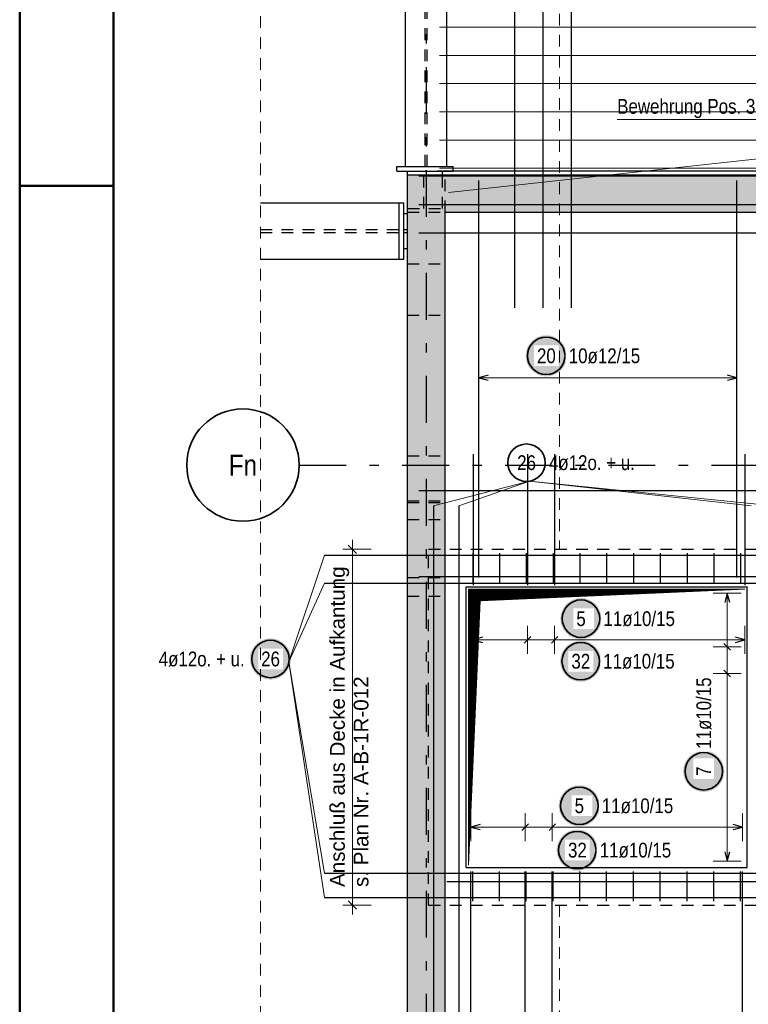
# Model space of a CAD drawing. Header units: millimetres. Extents: x -71 to 66, y -43 to 51.
# Tile 8 of 28: x 0 to 8, y 6 to 17. Entities that reach past the tile are written whole.
import ezdxf
from ezdxf.enums import TextEntityAlignment as Align

# ---------------------------------------------------------------- set-up
doc = ezdxf.new("R2010")
doc.units = ezdxf.units.MM
doc.linetypes.add('DASHDOTX2', pattern=[2, 1, -0.5, 0, -0.5])
doc.linetypes.add('HIDDEN', pattern=[0.375, 0.25, -0.125])
for name, color, linetype, lineweight in [('Achsen', 7, 'Continuous', 20), ('Geschnittene Kanten', 7, 'Continuous', 20), ('nplo Bewehrung', 7, 'Continuous', 20), ('Schraffuren', 7, 'Continuous', 20)]:
    doc.layers.add(name, color=color, linetype=linetype, lineweight=lineweight)
doc.styles.add('Arial', font='arial.ttf')
doc.styles.add('Arial Narrow', font='ARIALN.TTF')

msp = doc.modelspace()

# ---------------------------------------------------------------- hatches: boundary and pattern name
at = {"lineweight": 25, "true_color": 0xffffff}
for points in [[(2.895931, 9.79573), (2.895797, 9.803408), (2.895395, 9.811076), (2.894726, 9.818726), (2.89379, 9.826348), (2.892589, 9.833933), (2.891123, 9.841471), (2.889396, 9.848953), (2.887409, 9.85637), (2.885163, 9.863714), (2.882663, 9.870974), (2.879911, 9.878143), (2.876911, 9.885212), (2.873666, 9.892172), (2.870179, 9.899014), (2.866457, 9.90573), (2.862502, 9.912312), (2.858319, 9.918752), (2.853915, 9.925043), (2.849293, 9.931176), (2.844461, 9.937143), (2.839423, 9.942939), (2.834186, 9.948555), (2.828756, 9.953985), (2.82314, 9.959222), (2.817344, 9.96426), (2.811376, 9.969092), (2.805244, 9.973714), (2.798953, 9.978118), (2.792513, 9.982301), (2.785931, 9.986256), (2.779215, 9.989978), (2.772373, 9.993465), (2.765413, 9.99671), (2.758344, 9.99971), (2.751175, 10.002462), (2.743915, 10.004962), (2.736571, 10.007208), (2.729154, 10.009195), (2.721672, 10.010922), (2.714134, 10.012388), (2.706549, 10.013589), (2.698927, 10.014525), (2.691277, 10.015194), (2.683609, 10.015596), (2.675931, 10.01573), (2.668253, 10.015596), (2.660585, 10.015194), (2.652935, 10.014525), (2.645313, 10.013589), (2.637728, 10.012388), (2.63019, 10.010922), (2.622708, 10.009195), (2.615291, 10.007208), (2.607947, 10.004962), (2.600687, 10.002462), (2.593518, 9.99971), (2.586449, 9.99671), (2.579489, 9.993465), (2.572647, 9.989978), (2.565931, 9.986256), (2.559349, 9.982301), (2.552909, 9.978118), (2.546618, 9.973714), (2.540485, 9.969092), (2.534518, 9.96426), (2.528722, 9.959222), (2.523106, 9.953985), (2.517676, 9.948555), (2.512439, 9.942939), (2.507401, 9.937143), (2.502569, 9.931176), (2.497947, 9.925043), (2.493543, 9.918752), (2.48936, 9.912312), (2.485405, 9.90573), (2.481682, 9.899014), (2.478196, 9.892172), (2.474951, 9.885212), (2.471951, 9.878143), (2.469199, 9.870974), (2.466699, 9.863714), (2.464453, 9.85637), (2.462466, 9.848953), (2.460738, 9.841471), (2.459273, 9.833933), (2.458072, 9.826348), (2.457136, 9.818726), (2.456467, 9.811076), (2.456065, 9.803408), (2.455931, 9.79573), (2.456065, 9.788052), (2.456467, 9.780384), (2.457136, 9.772734), (2.458072, 9.765112), (2.459273, 9.757527), (2.460738, 9.749989), (2.462466, 9.742507), (2.464453, 9.73509), (2.466699, 9.727746), (2.469199, 9.720486), (2.471951, 9.713317), (2.474951, 9.706248), (2.478196, 9.699288), (2.481682, 9.692446), (2.485405, 9.68573), (2.48936, 9.679148), (2.493543, 9.672708), (2.497947, 9.666417), (2.502569, 9.660284), (2.507401, 9.654317), (2.512439, 9.648521), (2.517676, 9.642905), (2.523106, 9.637475), (2.528722, 9.632238), (2.534518, 9.6272), (2.540485, 9.622368), (2.546618, 9.617746), (2.552909, 9.613342), (2.559349, 9.609159), (2.565931, 9.605204), (2.572647, 9.601482), (2.579489, 9.597995), (2.586449, 9.59475), (2.593518, 9.59175), (2.600687, 9.588998), (2.607947, 9.586498), (2.615291, 9.584252), (2.622708, 9.582265), (2.63019, 9.580538), (2.637728, 9.579072), (2.645313, 9.577871), (2.652935, 9.576935), (2.660585, 9.576266), (2.668253, 9.575864), (2.675931, 9.57573), (2.683609, 9.575864), (2.691277, 9.576266), (2.698927, 9.576935), (2.706549, 9.577871), (2.714134, 9.579072), (2.721672, 9.580538), (2.729154, 9.582265), (2.736571, 9.584252), (2.743915, 9.586498), (2.751175, 9.588998), (2.758344, 9.59175), (2.765413, 9.59475), (2.772373, 9.597995), (2.779215, 9.601482), (2.785931, 9.605204), (2.792513, 9.609159), (2.798953, 9.613342), (2.805244, 9.617746), (2.811376, 9.622368), (2.817344, 9.6272), (2.82314, 9.632238), (2.828756, 9.637475), (2.834186, 9.642905), (2.839423, 9.648521), (2.844461, 9.654317), (2.849293, 9.660284), (2.853915, 9.666417), (2.858319, 9.672708), (2.862502, 9.679148), (2.866457, 9.68573), (2.870179, 9.692446), (2.873666, 9.699288), (2.876911, 9.706248), (2.879911, 9.713317), (2.882663, 9.720486), (2.885163, 9.727746), (2.887409, 9.73509), (2.889396, 9.742507), (2.891123, 9.749989), (2.892589, 9.757527), (2.89379, 9.765112), (2.894726, 9.772734), (2.895395, 9.780384)], [(6.206915, 9.771672), (6.206781, 9.77935), (6.206379, 9.787018), (6.20571, 9.794668), (6.204774, 9.80229), (6.203572, 9.809874), (6.202107, 9.817412), (6.20038, 9.824895), (6.198392, 9.832312), (6.196147, 9.839655), (6.193647, 9.846916), (6.190895, 9.854085), (6.187895, 9.861154), (6.184649, 9.868113), (6.181163, 9.874955), (6.17744, 9.881672), (6.173485, 9.888254), (6.169303, 9.894694), (6.164898, 9.900984), (6.160277, 9.907117), (6.155445, 9.913085), (6.150407, 9.91888), (6.145169, 9.924497), (6.13974, 9.929926), (6.134123, 9.935164), (6.128328, 9.940201), (6.12236, 9.945034), (6.116227, 9.949655), (6.109937, 9.95406), (6.103497, 9.958242), (6.096915, 9.962197), (6.090198, 9.96592), (6.083356, 9.969406), (6.076397, 9.972652), (6.069328, 9.975652), (6.062159, 9.978404), (6.054898, 9.980904), (6.047555, 9.983149), (6.040138, 9.985137), (6.032655, 9.986864), (6.025117, 9.988329), (6.017533, 9.989531), (6.009911, 9.990467), (6.002261, 9.991136), (5.994593, 9.991538), (5.986915, 9.991672), (5.979237, 9.991538), (5.971568, 9.991136), (5.963918, 9.990467), (5.956297, 9.989531), (5.948712, 9.988329), (5.941174, 9.986864), (5.933692, 9.985137), (5.926275, 9.983149), (5.918931, 9.980904), (5.91167, 9.978404), (5.904501, 9.975652), (5.897433, 9.972652), (5.890473, 9.969406), (5.883631, 9.96592), (5.876915, 9.962197), (5.870332, 9.958242), (5.863892, 9.95406), (5.857602, 9.949655), (5.851469, 9.945034), (5.845501, 9.940201), (5.839706, 9.935164), (5.83409, 9.929926), (5.82866, 9.924497), (5.823423, 9.91888), (5.818385, 9.913085), (5.813552, 9.907117), (5.808931, 9.900984), (5.804526, 9.894694), (5.800344, 9.888254), (5.796389, 9.881672), (5.792666, 9.874955), (5.78918, 9.868113), (5.785935, 9.861154), (5.782934, 9.854085), (5.780182, 9.846916), (5.777682, 9.839655), (5.775437, 9.832312), (5.77345, 9.824895), (5.771722, 9.817412), (5.770257, 9.809874), (5.769056, 9.80229), (5.76812, 9.794668), (5.767451, 9.787018), (5.767049, 9.77935), (5.766915, 9.771672), (5.767049, 9.763994), (5.767451, 9.756325), (5.76812, 9.748675), (5.769056, 9.741054), (5.770257, 9.733469), (5.771722, 9.725931), (5.77345, 9.718449), (5.775437, 9.711031), (5.777682, 9.703688), (5.780182, 9.696427), (5.782934, 9.689258), (5.785935, 9.68219), (5.78918, 9.67523), (5.792666, 9.668388), (5.796389, 9.661672), (5.800344, 9.655089), (5.804526, 9.648649), (5.808931, 9.642359), (5.813552, 9.636226), (5.818385, 9.630258), (5.823423, 9.624463), (5.82866, 9.618847), (5.83409, 9.613417), (5.839706, 9.60818), (5.845501, 9.603142), (5.851469, 9.598309), (5.857602, 9.593688), (5.863892, 9.589283), (5.870332, 9.585101), (5.876915, 9.581146), (5.883631, 9.577423), (5.890473, 9.573937), (5.897433, 9.570692), (5.904501, 9.567691), (5.91167, 9.564939), (5.918931, 9.562439), (5.926275, 9.560194), (5.933692, 9.558207), (5.941174, 9.556479), (5.948712, 9.555014), (5.956297, 9.553813), (5.963918, 9.552877), (5.971568, 9.552208), (5.979237, 9.551806), (5.986915, 9.551672), (5.994593, 9.551806), (6.002261, 9.552208), (6.009911, 9.552877), (6.017533, 9.553813), (6.025117, 9.555014), (6.032655, 9.556479), (6.040138, 9.558207), (6.047555, 9.560194), (6.054898, 9.562439), (6.062159, 9.564939), (6.069328, 9.567691), (6.076397, 9.570692), (6.083356, 9.573937), (6.090198, 9.577423), (6.096915, 9.581146), (6.103497, 9.585101), (6.109937, 9.589283), (6.116227, 9.593688), (6.12236, 9.598309), (6.128328, 9.603142), (6.134123, 9.60818), (6.13974, 9.613417), (6.145169, 9.618847), (6.150407, 9.624463), (6.155445, 9.630258), (6.160277, 9.636226), (6.164898, 9.642359), (6.169303, 9.648649), (6.173485, 9.655089), (6.17744, 9.661672), (6.181163, 9.668388), (6.184649, 9.67523), (6.187895, 9.68219), (6.190895, 9.689258), (6.193647, 9.696427), (6.196147, 9.703688), (6.198392, 9.711031), (6.20038, 9.718449), (6.202107, 9.725931), (6.203572, 9.733469), (6.204774, 9.741054), (6.20571, 9.748675), (6.206379, 9.756325)], [(6.170351, 7.753783), (6.170217, 7.761461), (6.169815, 7.76913), (6.169145, 7.776779), (6.16821, 7.784401), (6.167008, 7.791986), (6.165543, 7.799524), (6.163816, 7.807006), (6.161828, 7.814423), (6.159583, 7.821767), (6.157083, 7.829028), (6.154331, 7.836197), (6.151331, 7.843265), (6.148085, 7.850225), (6.144599, 7.857067), (6.140876, 7.863783), (6.136921, 7.870365), (6.132739, 7.876806), (6.128334, 7.883096), (6.123713, 7.889229), (6.11888, 7.895196), (6.113842, 7.900992), (6.108605, 7.906608), (6.103175, 7.912038), (6.097559, 7.917275), (6.091764, 7.922313), (6.085796, 7.927146), (6.079663, 7.931767), (6.073373, 7.936171), (6.066933, 7.940354), (6.060351, 7.944309), (6.053634, 7.948032), (6.046792, 7.951518), (6.039833, 7.954763), (6.032764, 7.957764), (6.025595, 7.960516), (6.018334, 7.963016), (6.010991, 7.965261), (6.003573, 7.967248), (5.996091, 7.968976), (5.988553, 7.970441), (5.980969, 7.971642), (5.973347, 7.972578), (5.965697, 7.973247), (5.958028, 7.973649), (5.950351, 7.973783), (5.942673, 7.973649), (5.935004, 7.973247), (5.927354, 7.972578), (5.919732, 7.971642), (5.912148, 7.970441), (5.90461, 7.968976), (5.897128, 7.967248), (5.88971, 7.965261), (5.882367, 7.963016), (5.875106, 7.960516), (5.867937, 7.957764), (5.860869, 7.954763), (5.853909, 7.951518), (5.847067, 7.948032), (5.840351, 7.944309), (5.833768, 7.940354), (5.827328, 7.936171), (5.821038, 7.931767), (5.814905, 7.927146), (5.808937, 7.922313), (5.803142, 7.917275), (5.797526, 7.912038), (5.792096, 7.906608), (5.786859, 7.900992), (5.781821, 7.895196), (5.776988, 7.889229), (5.772367, 7.883096), (5.767962, 7.876806), (5.76378, 7.870365), (5.759825, 7.863783), (5.756102, 7.857067), (5.752616, 7.850225), (5.749371, 7.843265), (5.74637, 7.836197), (5.743618, 7.829028), (5.741118, 7.821767), (5.738873, 7.814423), (5.736886, 7.807006), (5.735158, 7.799524), (5.733693, 7.791986), (5.732492, 7.784401), (5.731556, 7.776779), (5.730886, 7.76913), (5.730485, 7.761461), (5.730351, 7.753783), (5.730485, 7.746105), (5.730886, 7.738437), (5.731556, 7.730787), (5.732492, 7.723165), (5.733693, 7.715581), (5.735158, 7.708043), (5.736886, 7.70056), (5.738873, 7.693143), (5.741118, 7.685799), (5.743618, 7.678539), (5.74637, 7.67137), (5.749371, 7.664301), (5.752616, 7.657342), (5.756102, 7.650499), (5.759825, 7.643783), (5.76378, 7.637201), (5.767962, 7.630761), (5.772367, 7.62447), (5.776988, 7.618338), (5.781821, 7.61237), (5.786859, 7.606574), (5.792096, 7.600958), (5.797526, 7.595528), (5.803142, 7.590291), (5.808937, 7.585253), (5.814905, 7.580421), (5.821038, 7.575799), (5.827328, 7.571395), (5.833768, 7.567213), (5.840351, 7.563258), (5.847067, 7.559535), (5.853909, 7.556049), (5.860869, 7.552803), (5.867937, 7.549803), (5.875106, 7.547051), (5.882367, 7.544551), (5.88971, 7.542306), (5.897128, 7.540318), (5.90461, 7.538591), (5.912148, 7.537125), (5.919732, 7.535924), (5.927354, 7.534988), (5.935004, 7.534319), (5.942673, 7.533917), (5.950351, 7.533783), (5.958028, 7.533917), (5.965697, 7.534319), (5.973347, 7.534988), (5.980969, 7.535924), (5.988553, 7.537125), (5.996091, 7.538591), (6.003573, 7.540318), (6.010991, 7.542306), (6.018334, 7.544551), (6.025595, 7.547051), (6.032764, 7.549803), (6.039833, 7.552803), (6.046792, 7.556049), (6.053634, 7.559535), (6.060351, 7.563258), (6.066933, 7.567213), (6.073373, 7.571395), (6.079663, 7.575799), (6.085796, 7.580421), (6.091764, 7.585253), (6.097559, 7.590291), (6.103175, 7.595528), (6.108605, 7.600958), (6.113842, 7.606574), (6.11888, 7.61237), (6.123713, 7.618338), (6.128334, 7.62447), (6.132739, 7.630761), (6.136921, 7.637201), (6.140876, 7.643783), (6.144599, 7.650499), (6.148085, 7.657342), (6.151331, 7.664301), (6.154331, 7.67137), (6.157083, 7.678539), (6.159583, 7.685799), (6.161828, 7.693143), (6.163816, 7.70056), (6.165543, 7.708043), (6.167008, 7.715581), (6.16821, 7.723165), (6.169145, 7.730787), (6.169815, 7.738437)]]:
    msp.add_hatch(color=7, dxfattribs=at).paths.add_polyline_path(points)
at = {"layer": 'Achsen', "lineweight": 25, "true_color": 0xffffff}
for points in [[(5.839317, 13.034075), (5.839183, 13.041753), (5.838781, 13.049422), (5.838112, 13.057071), (5.837176, 13.064693), (5.835975, 13.072278), (5.83451, 13.079816), (5.832782, 13.087298), (5.830795, 13.094715), (5.82855, 13.102059), (5.82605, 13.10932), (5.823298, 13.116489), (5.820297, 13.123557), (5.817052, 13.130517), (5.813566, 13.137359), (5.809843, 13.144075), (5.805888, 13.150657), (5.801705, 13.157098), (5.797301, 13.163388), (5.79268, 13.169521), (5.787847, 13.175488), (5.782809, 13.181284), (5.777572, 13.1869), (5.772142, 13.19233), (5.766526, 13.197567), (5.76073, 13.202605), (5.754763, 13.207438), (5.74863, 13.212059), (5.74234, 13.216463), (5.735899, 13.220646), (5.729317, 13.224601), (5.722601, 13.228324), (5.715759, 13.23181), (5.708799, 13.235055), (5.701731, 13.238056), (5.694562, 13.240808), (5.687301, 13.243308), (5.679957, 13.245553), (5.67254, 13.24754), (5.665058, 13.249268), (5.65752, 13.250733), (5.649935, 13.251934), (5.642313, 13.25287), (5.634664, 13.253539), (5.626995, 13.253941), (5.619317, 13.254075), (5.611639, 13.253941), (5.603971, 13.253539), (5.596321, 13.25287), (5.588699, 13.251934), (5.581115, 13.250733), (5.573577, 13.249268), (5.566094, 13.24754), (5.558677, 13.245553), (5.551333, 13.243308), (5.544073, 13.240808), (5.536904, 13.238056), (5.529835, 13.235055), (5.522876, 13.23181), (5.516033, 13.228324), (5.509317, 13.224601), (5.502735, 13.220646), (5.496295, 13.216463), (5.490004, 13.212059), (5.483872, 13.207438), (5.477904, 13.202605), (5.472108, 13.197567), (5.466492, 13.19233), (5.461062, 13.1869), (5.455825, 13.181284), (5.450787, 13.175488), (5.445955, 13.169521), (5.441333, 13.163388), (5.436929, 13.157098), (5.432747, 13.150657), (5.428792, 13.144075), (5.425069, 13.137359), (5.421583, 13.130517), (5.418337, 13.123557), (5.415337, 13.116489), (5.412585, 13.10932), (5.410085, 13.102059), (5.40784, 13.094715), (5.405852, 13.087298), (5.404125, 13.079816), (5.40266, 13.072278), (5.401458, 13.064693), (5.400522, 13.057071), (5.399853, 13.049422), (5.399451, 13.041753), (5.399317, 13.034075), (5.399451, 13.026397), (5.399853, 13.018729), (5.400522, 13.011079), (5.401458, 13.003457), (5.40266, 12.995873), (5.404125, 12.988335), (5.405852, 12.980852), (5.40784, 12.973435), (5.410085, 12.966091), (5.412585, 12.958831), (5.415337, 12.951662), (5.418337, 12.944593), (5.421583, 12.937634), (5.425069, 12.930791), (5.428792, 12.924075), (5.432747, 12.917493), (5.436929, 12.911053), (5.441333, 12.904762), (5.445955, 12.89863), (5.450787, 12.892662), (5.455825, 12.886866), (5.461062, 12.88125), (5.466492, 12.87582), (5.472108, 12.870583), (5.477904, 12.865545), (5.483872, 12.860713), (5.490004, 12.856091), (5.496295, 12.851687), (5.502735, 12.847505), (5.509317, 12.84355), (5.516033, 12.839827), (5.522876, 12.836341), (5.529835, 12.833095), (5.536904, 12.830095), (5.544073, 12.827343), (5.551333, 12.824843), (5.558677, 12.822598), (5.566094, 12.82061), (5.573577, 12.818883), (5.581115, 12.817418), (5.588699, 12.816216), (5.596321, 12.81528), (5.603971, 12.814611), (5.611639, 12.814209), (5.619317, 12.814075), (5.626995, 12.814209), (5.634664, 12.814611), (5.642313, 12.81528), (5.649935, 12.816216), (5.65752, 12.817418), (5.665058, 12.818883), (5.67254, 12.82061), (5.679957, 12.822598), (5.687301, 12.824843), (5.694562, 12.827343), (5.701731, 12.830095), (5.708799, 12.833095), (5.715759, 12.836341), (5.722601, 12.839827), (5.729317, 12.84355), (5.735899, 12.847505), (5.74234, 12.851687), (5.74863, 12.856091), (5.754763, 12.860713), (5.76073, 12.865545), (5.766526, 12.870583), (5.772142, 12.87582), (5.777572, 12.88125), (5.782809, 12.886866), (5.787847, 12.892662), (5.79268, 12.89863), (5.797301, 12.904762), (5.801705, 12.911053), (5.805888, 12.917493), (5.809843, 12.924075), (5.813566, 12.930791), (5.817052, 12.937634), (5.820297, 12.944593), (5.823298, 12.951662), (5.82605, 12.958831), (5.82855, 12.966091), (5.830795, 12.973435), (5.832782, 12.980852), (5.83451, 12.988335), (5.835975, 12.995873), (5.837176, 13.003457), (5.838112, 13.011079), (5.838781, 13.018729)], [(6.210101, 10.226256), (6.209967, 10.233933), (6.209565, 10.241602), (6.208895, 10.249252), (6.20796, 10.256874), (6.206758, 10.264458), (6.205293, 10.271996), (6.203566, 10.279478), (6.201578, 10.286896), (6.199333, 10.294239), (6.196833, 10.3015), (6.194081, 10.308669), (6.191081, 10.315738), (6.187835, 10.322697), (6.184349, 10.329539), (6.180626, 10.336256), (6.176671, 10.342838), (6.172489, 10.349278), (6.168084, 10.355568), (6.163463, 10.361701), (6.15863, 10.367669), (6.153592, 10.373464), (6.148355, 10.37908), (6.142925, 10.38451), (6.137309, 10.389747), (6.131514, 10.394785), (6.125546, 10.399618), (6.119413, 10.404239), (6.113123, 10.408644), (6.106683, 10.412826), (6.100101, 10.416781), (6.093384, 10.420504), (6.086542, 10.42399), (6.079583, 10.427236), (6.072514, 10.430236), (6.065345, 10.432988), (6.058084, 10.435488), (6.050741, 10.437733), (6.043323, 10.439721), (6.035841, 10.441448), (6.028303, 10.442913), (6.020719, 10.444115), (6.013097, 10.44505), (6.005447, 10.44572), (5.997779, 10.446122), (5.990101, 10.446256), (5.982423, 10.446122), (5.974754, 10.44572), (5.967104, 10.44505), (5.959483, 10.444115), (5.951898, 10.442913), (5.94436, 10.441448), (5.936878, 10.439721), (5.92946, 10.437733), (5.922117, 10.435488), (5.914856, 10.432988), (5.907687, 10.430236), (5.900619, 10.427236), (5.893659, 10.42399), (5.886817, 10.420504), (5.880101, 10.416781), (5.873518, 10.412826), (5.867078, 10.408644), (5.860788, 10.404239), (5.854655, 10.399618), (5.848687, 10.394785), (5.842892, 10.389747), (5.837276, 10.38451), (5.831846, 10.37908), (5.826609, 10.373464), (5.821571, 10.367669), (5.816738, 10.361701), (5.812117, 10.355568), (5.807712, 10.349278), (5.80353, 10.342838), (5.799575, 10.336256), (5.795852, 10.329539), (5.792366, 10.322697), (5.789121, 10.315738), (5.78612, 10.308669), (5.783368, 10.3015), (5.780868, 10.294239), (5.778623, 10.286896), (5.776636, 10.279478), (5.774908, 10.271996), (5.773443, 10.264458), (5.772242, 10.256874), (5.771306, 10.249252), (5.770637, 10.241602), (5.770235, 10.233933), (5.770101, 10.226256), (5.770235, 10.218578), (5.770637, 10.210909), (5.771306, 10.203259), (5.772242, 10.195637), (5.773443, 10.188053), (5.774908, 10.180515), (5.776636, 10.173033), (5.778623, 10.165615), (5.780868, 10.158272), (5.783368, 10.151011), (5.78612, 10.143842), (5.789121, 10.136773), (5.792366, 10.129814), (5.795852, 10.122972), (5.799575, 10.116256), (5.80353, 10.109673), (5.807712, 10.103233), (5.812117, 10.096943), (5.816738, 10.09081), (5.821571, 10.084842), (5.826609, 10.079047), (5.831846, 10.073431), (5.837276, 10.068001), (5.842892, 10.062764), (5.848687, 10.057726), (5.854655, 10.052893), (5.860788, 10.048272), (5.867078, 10.043867), (5.873518, 10.039685), (5.880101, 10.03573), (5.886817, 10.032007), (5.893659, 10.028521), (5.900619, 10.025276), (5.907687, 10.022275), (5.914856, 10.019523), (5.922117, 10.017023), (5.92946, 10.014778), (5.936878, 10.01279), (5.94436, 10.011063), (5.951898, 10.009598), (5.959483, 10.008397), (5.967104, 10.007461), (5.974754, 10.006791), (5.982423, 10.00639), (5.990101, 10.006256), (5.997779, 10.00639), (6.005447, 10.006791), (6.013097, 10.007461), (6.020719, 10.008397), (6.028303, 10.009598), (6.035841, 10.011063), (6.043323, 10.01279), (6.050741, 10.014778), (6.058084, 10.017023), (6.065345, 10.019523), (6.072514, 10.022275), (6.079583, 10.025276), (6.086542, 10.028521), (6.093384, 10.032007), (6.100101, 10.03573), (6.106683, 10.039685), (6.113123, 10.043867), (6.119413, 10.048272), (6.125546, 10.052893), (6.131514, 10.057726), (6.137309, 10.062764), (6.142925, 10.068001), (6.148355, 10.073431), (6.153592, 10.079047), (6.15863, 10.084842), (6.163463, 10.09081), (6.168084, 10.096943), (6.172489, 10.103233), (6.176671, 10.109673), (6.180626, 10.116256), (6.184349, 10.122972), (6.187835, 10.129814), (6.191081, 10.136773), (6.194081, 10.143842), (6.196833, 10.151011), (6.199333, 10.158272), (6.201578, 10.165615), (6.203566, 10.173033), (6.205293, 10.180515), (6.206758, 10.188053), (6.20796, 10.195637), (6.208895, 10.203259), (6.209565, 10.210909)], [(7.52, 8.595877), (7.519866, 8.603555), (7.519464, 8.611224), (7.518795, 8.618873), (7.517859, 8.626495), (7.516658, 8.63408), (7.515192, 8.641618), (7.513465, 8.6491), (7.511478, 8.656517), (7.509232, 8.663861), (7.506732, 8.671122), (7.50398, 8.678291), (7.50098, 8.685359), (7.497735, 8.692319), (7.494248, 8.699161), (7.490526, 8.705877), (7.486571, 8.712459), (7.482388, 8.7189), (7.477984, 8.72519), (7.473362, 8.731323), (7.46853, 8.73729), (7.463492, 8.743086), (7.458255, 8.748702), (7.452825, 8.754132), (7.447209, 8.759369), (7.441413, 8.764407), (7.435446, 8.76924), (7.429313, 8.773861), (7.423022, 8.778265), (7.416582, 8.782448), (7.41, 8.786403), (7.403284, 8.790126), (7.396442, 8.793612), (7.389482, 8.796857), (7.382413, 8.799858), (7.375244, 8.80261), (7.367984, 8.80511), (7.36064, 8.807355), (7.353223, 8.809342), (7.345741, 8.81107), (7.338203, 8.812535), (7.330618, 8.813736), (7.322996, 8.814672), (7.315346, 8.815341), (7.307678, 8.815743), (7.3, 8.815877), (7.292322, 8.815743), (7.284654, 8.815341), (7.277004, 8.814672), (7.269382, 8.813736), (7.261797, 8.812535), (7.254259, 8.81107), (7.246777, 8.809342), (7.23936, 8.807355), (7.232016, 8.80511), (7.224756, 8.80261), (7.217587, 8.799858), (7.210518, 8.796857), (7.203558, 8.793612), (7.196716, 8.790126), (7.19, 8.786403), (7.183418, 8.782448), (7.176978, 8.778265), (7.170687, 8.773861), (7.164554, 8.76924), (7.158587, 8.764407), (7.152791, 8.759369), (7.147175, 8.754132), (7.141745, 8.748702), (7.136508, 8.743086), (7.13147, 8.73729), (7.126638, 8.731323), (7.122016, 8.72519), (7.117612, 8.7189), (7.113429, 8.712459), (7.109474, 8.705877), (7.105752, 8.699161), (7.102265, 8.692319), (7.09902, 8.685359), (7.09602, 8.678291), (7.093268, 8.671122), (7.090768, 8.663861), (7.088522, 8.656517), (7.086535, 8.6491), (7.084808, 8.641618), (7.083342, 8.63408), (7.082141, 8.626495), (7.081205, 8.618873), (7.080536, 8.611224), (7.080134, 8.603555), (7.08, 8.595877), (7.080134, 8.588199), (7.080536, 8.580531), (7.081205, 8.572881), (7.082141, 8.565259), (7.083342, 8.557675), (7.084808, 8.550137), (7.086535, 8.542654), (7.088522, 8.535237), (7.090768, 8.527893), (7.093268, 8.520633), (7.09602, 8.513464), (7.09902, 8.506395), (7.102265, 8.499435), (7.105752, 8.492593), (7.109474, 8.485877), (7.113429, 8.479295), (7.117612, 8.472855), (7.122016, 8.466564), (7.126638, 8.460432), (7.13147, 8.454464), (7.136508, 8.448668), (7.141745, 8.443052), (7.147175, 8.437622), (7.152791, 8.432385), (7.158587, 8.427347), (7.164554, 8.422515), (7.170687, 8.417893), (7.176978, 8.413489), (7.183418, 8.409307), (7.19, 8.405352), (7.196716, 8.401629), (7.203558, 8.398142), (7.210518, 8.394897), (7.217587, 8.391897), (7.224756, 8.389145), (7.232016, 8.386645), (7.23936, 8.3844), (7.246777, 8.382412), (7.254259, 8.380685), (7.261797, 8.379219), (7.269382, 8.378018), (7.277004, 8.377082), (7.284654, 8.376413), (7.292322, 8.376011), (7.3, 8.375877), (7.307678, 8.376011), (7.315346, 8.376413), (7.322996, 8.377082), (7.330618, 8.378018), (7.338203, 8.379219), (7.345741, 8.380685), (7.353223, 8.382412), (7.36064, 8.3844), (7.367984, 8.386645), (7.375244, 8.389145), (7.382413, 8.391897), (7.389482, 8.394897), (7.396442, 8.398142), (7.403284, 8.401629), (7.41, 8.405352), (7.416582, 8.409307), (7.423022, 8.413489), (7.429313, 8.417893), (7.435446, 8.422515), (7.441413, 8.427347), (7.447209, 8.432385), (7.452825, 8.437622), (7.458255, 8.443052), (7.463492, 8.448668), (7.46853, 8.454464), (7.473362, 8.460432), (7.477984, 8.466564), (7.482388, 8.472855), (7.486571, 8.479295), (7.490526, 8.485877), (7.494248, 8.492593), (7.497735, 8.499435), (7.50098, 8.506395), (7.50398, 8.513464), (7.506732, 8.520633), (7.509232, 8.527893), (7.511478, 8.535237), (7.513465, 8.542654), (7.515192, 8.550137), (7.516658, 8.557675), (7.517859, 8.565259), (7.518795, 8.572881), (7.519464, 8.580531)], [(6.191962, 8.227516), (6.191828, 8.235194), (6.191427, 8.242862), (6.190757, 8.250512), (6.189821, 8.258134), (6.18862, 8.265718), (6.187155, 8.273256), (6.185428, 8.280739), (6.18344, 8.288156), (6.181195, 8.295499), (6.178695, 8.30276), (6.175943, 8.309929), (6.172942, 8.316998), (6.169697, 8.323957), (6.166211, 8.330799), (6.162488, 8.337516), (6.158533, 8.344098), (6.154351, 8.350538), (6.149946, 8.356828), (6.145325, 8.362961), (6.140492, 8.368929), (6.135454, 8.374724), (6.130217, 8.380341), (6.124787, 8.38577), (6.119171, 8.391008), (6.113376, 8.396046), (6.107408, 8.400878), (6.101275, 8.405499), (6.094985, 8.409904), (6.088545, 8.414086), (6.081962, 8.418041), (6.075246, 8.421764), (6.068404, 8.42525), (6.061445, 8.428496), (6.054376, 8.431496), (6.047207, 8.434248), (6.039946, 8.436748), (6.032603, 8.438993), (6.025185, 8.440981), (6.017703, 8.442708), (6.010165, 8.444173), (6.002581, 8.445375), (5.994959, 8.446311), (5.987309, 8.44698), (5.97964, 8.447382), (5.971962, 8.447516), (5.964285, 8.447382), (5.956616, 8.44698), (5.948966, 8.446311), (5.941344, 8.445375), (5.93376, 8.444173), (5.926222, 8.442708), (5.91874, 8.440981), (5.911322, 8.438993), (5.903979, 8.436748), (5.896718, 8.434248), (5.889549, 8.431496), (5.88248, 8.428496), (5.875521, 8.42525), (5.868679, 8.421764), (5.861962, 8.418041), (5.85538, 8.414086), (5.84894, 8.409904), (5.84265, 8.405499), (5.836517, 8.400878), (5.830549, 8.396046), (5.824754, 8.391008), (5.819138, 8.38577), (5.813708, 8.380341), (5.808471, 8.374724), (5.803433, 8.368929), (5.7986, 8.362961), (5.793979, 8.356828), (5.789574, 8.350538), (5.785392, 8.344098), (5.781437, 8.337516), (5.777714, 8.330799), (5.774228, 8.323957), (5.770982, 8.316998), (5.767982, 8.309929), (5.76523, 8.30276), (5.76273, 8.295499), (5.760485, 8.288156), (5.758497, 8.280739), (5.75677, 8.273256), (5.755305, 8.265718), (5.754104, 8.258134), (5.753168, 8.250512), (5.752498, 8.242862), (5.752096, 8.235194), (5.751962, 8.227516), (5.752096, 8.219838), (5.752498, 8.212169), (5.753168, 8.204519), (5.754104, 8.196898), (5.755305, 8.189313), (5.75677, 8.181775), (5.758497, 8.174293), (5.760485, 8.166876), (5.76273, 8.159532), (5.76523, 8.152271), (5.767982, 8.145102), (5.770982, 8.138034), (5.774228, 8.131074), (5.777714, 8.124232), (5.781437, 8.117516), (5.785392, 8.110933), (5.789574, 8.104493), (5.793979, 8.098203), (5.7986, 8.09207), (5.803433, 8.086102), (5.808471, 8.080307), (5.813708, 8.074691), (5.819138, 8.069261), (5.824754, 8.064024), (5.830549, 8.058986), (5.836517, 8.054153), (5.84265, 8.049532), (5.84894, 8.045127), (5.85538, 8.040945), (5.861962, 8.03699), (5.868679, 8.033267), (5.875521, 8.029781), (5.88248, 8.026536), (5.889549, 8.023535), (5.896718, 8.020783), (5.903979, 8.018283), (5.911322, 8.016038), (5.91874, 8.014051), (5.926222, 8.012323), (5.93376, 8.010858), (5.941344, 8.009657), (5.948966, 8.008721), (5.956616, 8.008052), (5.964285, 8.00765), (5.971962, 8.007516), (5.97964, 8.00765), (5.987309, 8.008052), (5.994959, 8.008721), (6.002581, 8.009657), (6.010165, 8.010858), (6.017703, 8.012323), (6.025185, 8.014051), (6.032603, 8.016038), (6.039946, 8.018283), (6.047207, 8.020783), (6.054376, 8.023535), (6.061445, 8.026536), (6.068404, 8.029781), (6.075246, 8.033267), (6.081962, 8.03699), (6.088545, 8.040945), (6.094985, 8.045127), (6.101275, 8.049532), (6.107408, 8.054153), (6.113376, 8.058986), (6.119171, 8.064024), (6.124787, 8.069261), (6.130217, 8.074691), (6.135454, 8.080307), (6.140492, 8.086102), (6.145325, 8.09207), (6.149946, 8.098203), (6.154351, 8.104493), (6.158533, 8.110933), (6.162488, 8.117516), (6.166211, 8.124232), (6.169697, 8.131074), (6.172942, 8.138034), (6.175943, 8.145102), (6.178695, 8.152271), (6.181195, 8.159532), (6.18344, 8.166876), (6.185428, 8.174293), (6.187155, 8.181775), (6.18862, 8.189313), (6.189821, 8.196898), (6.190757, 8.204519), (6.191427, 8.212169)]]:
    msp.add_hatch(color=7, dxfattribs=at).paths.add_polyline_path(points)
at = {"layer": 'Achsen', "lineweight": 13}
h = msp.add_hatch(dxfattribs=at)
h.set_pattern_fill('Mau', color=6, scale=0.01, angle=45, style=0, pattern_type=2)
h.set_pattern_definition([(45, (0, 0), (-0.0036769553, 0.0036769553), [])])
h.paths.add_polyline_path([(4.788911, 7.592223), (4.913911, 10.417223), (7.738911, 10.542223), (4.788911, 10.542223)])
at = {"layer": 'Schraffuren', "lineweight": 13, "true_color": 0xd7ffd7}
for points in [[(23.079578, 14.567271), (4.138831, 14.567271), (4.138831, 14.967271), (23.079578, 14.967271)], [(4.538831, 14.567271), (4.538831, 3.067223), (4.138831, 3.067223), (4.138831, 14.567271)]]:
    msp.add_hatch(color=254, dxfattribs=at).paths.add_polyline_path(points)

# ---------------------------------------------------------------- linework, layer by layer
at = {"color": 4, "linetype": 'Continuous', "lineweight": 50}
for p, q in [((0, 42.05), (0, 0)), ((1, 41.8), (1, 0.25))]:
    msp.add_line(p, q, dxfattribs=at)
at = {"color": 9, "linetype": 'HIDDEN', "lineweight": 0, "ltscale": 0.5}
for p, q in [((5.758877, 37.387223), (5.758877, 10.967223)), ((5.758877, 7.167223), (5.758877, 3.567223))]:
    msp.add_line(p, q, dxfattribs=at)
at = {"color": 3, "linetype": 'HIDDEN', "lineweight": 25, "ltscale": 0.5}
for p, q in [((4.326086, 15.057271), (4.326086, 37.274557)), ((4.350086, 15.057271), (4.350086, 37.274557)), ((4.140086, 14.607271), (4.140086, 14.967271)), ((4.311586, 14.607271), (4.311586, 15.007271)), ((4.340586, 14.607271), (4.340586, 15.007271)), ((4.512086, 14.607271), (4.512086, 14.967271)), ((4.538831, 14.567271), (4.538831, 14.967271)), ((4.138831, 14.567271), (4.538831, 14.567271)), ((4.140086, 14.607271), (4.512086, 14.607271)), ((2.569565, 14.382771), (4.048831, 14.382771)), ((2.569565, 14.351771), (4.048831, 14.351771)), ((4.098831, 14.381771), (4.138831, 14.381771)), ((4.098831, 14.352771), (4.138831, 14.352771)), ((4.138831, 14.017271), (4.538831, 14.017271)), ((4.138831, 13.467236), (4.538831, 13.467236)), ((4.138831, 11.967236), (4.538831, 11.967236)), ((4.138831, 11.48443), (4.538831, 11.48443)), ((4.138831, 11.467535), (4.538831, 11.467535)), ((4.138831, 11.28443), (4.538831, 11.28443)), ((4.363911, 7.167223), (4.363911, 10.967223)), ((4.363911, 10.967223), (8.163911, 10.967223)), ((4.138831, 10.667535), (4.538831, 10.667535)), ((4.138831, 10.467236), (4.538831, 10.467236)), ((4.363911, 7.167223), (8.163911, 7.167223))]:
    msp.add_line(p, q, dxfattribs=at)
at = {"color": 3, "linetype": 'Continuous', "lineweight": 25}
for p, q in [((4.118086, 15.057271), (4.118086, 36.133811)), ((4.558086, 15.057271), (4.558086, 36.130471)), ((4.026101, 15.007271), (4.026101, 15.057271)), ((4.026101, 15.057271), (4.626101, 15.057271)), ((4.626101, 15.007271), (4.626101, 15.057271)), ((4.026101, 15.007271), (4.626101, 15.007271)), ((4.140086, 14.967271), (4.140086, 15.007271)), ((4.512086, 14.967271), (4.512086, 15.007271)), ((2.569565, 14.667287), (4.048831, 14.667287)), ((4.048831, 14.067271), (4.048831, 14.667287)), ((4.048831, 14.667287), (4.098831, 14.667287)), ((4.098831, 14.067287), (4.098831, 14.667287)), ((4.098831, 14.553271), (4.138831, 14.553271)), ((4.098831, 14.181271), (4.138831, 14.181271)), ((2.569565, 14.067287), (4.048831, 14.067287)), ((4.048831, 14.067287), (4.098831, 14.067287)), ((4.763911, 7.567223), (4.763911, 10.567223)), ((4.763911, 10.567223), (7.763911, 10.567223)), ((7.763911, 7.567223), (7.763911, 10.567223)), ((4.763911, 7.567223), (7.763911, 7.567223))]:
    msp.add_line(p, q, dxfattribs=at)
at = {"color": 5, "linetype": 'Continuous', "lineweight": 18}
for p, q in [((11.734295, 15.55937), (4.577168, 14.780157)), ((6.374437, 15.55937), (11.734295, 15.55937))]:
    msp.add_line(p, q, dxfattribs=at)
at = {"color": 4, "linetype": 'Continuous', "lineweight": 50, "ltscale": 0.2}
msp.add_line((0, 14.85), (1, 14.85), dxfattribs=at)
at = {"color": 5, "linetype": 'Continuous', "lineweight": 18, "ltscale": 0.5}
for p in [(3.253402, 10.906074), (3.253402, 10.606593), (3.253402, 7.246789), (3.253402, 7.508835)]:
    msp.add_line(p, (2.873469, 9.764444), dxfattribs=at)
at = {"color": 3, "linetype": 'Continuous', "lineweight": 25, "ltscale": 0.5}
for p, q in [((3.253402, 10.906074), (9.453402, 10.906074)), ((4.833911, 10.927223), (4.833911, 10.607223)), ((5.119911, 10.927223), (5.119911, 10.607223)), ((5.405911, 10.927223), (5.405911, 10.607223)), ((5.691911, 10.927223), (5.691911, 10.607223)), ((5.977911, 10.927223), (5.977911, 10.607223)), ((6.26391, 10.927223), (6.26391, 10.607223)), ((6.54991, 10.927223), (6.54991, 10.607223)), ((6.83591, 10.927223), (6.83591, 10.607223)), ((7.12191, 10.927223), (7.12191, 10.607223)), ((7.40791, 10.927223), (7.40791, 10.607223)), ((7.693909, 10.927223), (7.693909, 10.607223)), ((3.253402, 10.606593), (9.453402, 10.606593)), ((3.253402, 7.508835), (9.453402, 7.508835)), ((4.833911, 7.207223), (4.833911, 7.527223)), ((5.119911, 7.207223), (5.119911, 7.527223)), ((5.405911, 7.207223), (5.405911, 7.527223)), ((5.691911, 7.207223), (5.691911, 7.527223)), ((5.977911, 7.207223), (5.977911, 7.527223)), ((6.26391, 7.207223), (6.26391, 7.527223)), ((6.54991, 7.207223), (6.54991, 7.527223)), ((6.83591, 7.207223), (6.83591, 7.527223)), ((7.12191, 7.207223), (7.12191, 7.527223)), ((7.40791, 7.207223), (7.40791, 7.527223)), ((7.693909, 7.207223), (7.693909, 7.527223)), ((4.558831, 7.417223), (22.958831, 7.417223)), ((3.253402, 7.246789), (9.453402, 7.246789))]:
    msp.add_line(p, q, dxfattribs=at)
at = {"color": 2, "linetype": 'Continuous', "lineweight": 35, "ltscale": 0.5}
for centre in [(2.675931, 9.79573), (5.986915, 9.771672), (5.950351, 7.753783)]:
    msp.add_circle(centre, 0.2, dxfattribs=at)
at = {"layer": 'Achsen', "color": 3, "linetype": 'DASHDOTX2', "lineweight": 25, "ltscale": 0.5}
for p, q in [((4.338877, 39.218719), (4.338877, 0.350144)), ((2.982273, 11.867023), (25.31754, 11.867023))]:
    msp.add_line(p, q, dxfattribs=at)
at = {"layer": 'Achsen', "color": 3, "linetype": 'Continuous', "lineweight": 25, "ltscale": 0.5}
for p, q in [((5.27984, 36.747306), (5.27984, 13.547306)), ((5.58309, 36.747306), (5.58309, 13.547306)), ((5.88634, 36.747306), (5.88634, 13.547306)), ((4.259578, 14.957271), (22.659578, 14.957271)), ((22.459578, 15.007188), (4.459578, 15.007271)), ((4.900911, 10.667271), (4.900911, 14.907271)), ((7.65191, 10.667271), (7.65191, 14.907271)), ((4.259578, 14.651554), (22.659578, 14.651554)), ((4.259578, 14.345836), (22.659578, 14.345836)), ((5.000911, 12.826795), (4.900911, 12.8)), ((4.900911, 12.8), (5.000911, 12.773205)), ((7.65191, 12.8), (7.55191, 12.826795)), ((7.55191, 12.773205), (7.65191, 12.8)), ((4.838911, 11.982223), (4.838911, 10.582223)), ((5.418911, 11.982223), (5.418911, 10.582223)), ((5.708911, 11.982223), (5.708911, 10.582223)), ((7.738909, 11.982223), (7.738909, 10.582223)), ((4.259578, 11.594378), (22.659578, 11.594378)), ((4.416902, 11.43042), (4.416902, 5.63042)), ((4.68599, 11.43042), (4.68599, 5.63042)), ((4.259578, 10.677226), (22.659578, 10.677226)), ((7.55, 10.497223), (7.523205, 10.397223)), ((7.576795, 10.397223), (7.55, 10.497223)), ((4.938911, 10.026795), (4.838911, 10)), ((4.838911, 10), (4.938911, 9.973205)), ((5.454266, 10.035355), (5.383556, 9.964645)), ((5.744266, 10.035355), (5.673556, 9.964645)), ((7.738909, 10), (7.638909, 10.026795)), ((7.638909, 9.973205), (7.738909, 10)), ((7.585355, 9.889868), (7.514645, 9.960579)), ((7.585355, 9.603868), (7.514645, 9.674579)), ((4.913911, 8.026795), (4.813911, 8)), ((4.813911, 8), (4.913911, 7.973205)), ((5.429266, 8.035355), (5.358556, 7.964645)), ((5.719266, 8.035355), (5.648556, 7.964645)), ((7.713909, 8), (7.613909, 8.026795)), ((7.613909, 7.973205), (7.713909, 8)), ((7.523205, 7.737225), (7.55, 7.637225)), ((7.55, 7.637225), (7.576795, 7.737225)), ((4.813911, 6.127223), (4.813911, 7.527223)), ((5.393911, 6.127223), (5.393911, 7.527223)), ((5.683911, 6.127223), (5.683911, 7.527223)), ((7.713909, 6.127223), (7.713909, 7.527223)), ((4.813911, 3.667223), (4.813911, 7.167223)), ((5.393911, 3.667223), (5.393911, 7.167223)), ((5.683911, 3.667223), (5.683911, 7.167223)), ((7.713909, 3.667223), (7.713909, 7.167223))]:
    msp.add_line(p, q, dxfattribs=at)
at = {"layer": 'Achsen', "color": 5, "linetype": 'Continuous', "lineweight": 18, "ltscale": 0.5}
for p, q in [((4.900911, 12.95), (4.900911, 12.65)), ((7.65191, 12.65), (7.65191, 12.95)), ((4.900911, 12.8), (7.65191, 12.8)), ((4.416902, 11.43042), (5.440054, 11.694915)), ((4.68599, 11.43042), (5.440054, 11.694915)), ((7.807414, 11.43042), (5.440054, 11.694915)), ((8.058563, 11.43042), (5.440054, 11.694915)), ((7.7, 10.497223), (7.4, 10.497223)), ((7.55, 10.497223), (7.55, 7.637225)), ((4.838911, 10.15), (4.838911, 9.85)), ((5.418911, 10.15), (5.418911, 9.85)), ((5.708911, 10.15), (5.708911, 9.85)), ((7.738909, 9.85), (7.738909, 10.15)), ((4.838911, 10), (7.738909, 10)), ((7.7, 9.925223), (7.4, 9.925223)), ((7.7, 9.639224), (7.4, 9.639224)), ((4.813911, 8.15), (4.813911, 7.85)), ((5.393911, 8.15), (5.393911, 7.85)), ((5.683911, 8.15), (5.683911, 7.85)), ((7.713909, 7.85), (7.713909, 8.15)), ((4.813911, 8), (7.713909, 8)), ((7.4, 7.637225), (7.7, 7.637225))]:
    msp.add_line(p, q, dxfattribs=at)
at = {"layer": 'Achsen', "color": 6, "linetype": 'Continuous', "lineweight": 13, "ltscale": 0.5}
for p, q in [((3.55, 7.067223), (3.55, 11.067223)), ((3.45, 10.967223), (3.75, 10.967223)), ((3.45, 7.167223), (3.75, 7.167223))]:
    msp.add_line(p, q, dxfattribs=at)
at = {"layer": 'Achsen', "color": 2, "linetype": 'Continuous', "lineweight": 35, "ltscale": 0.5}
for p, q in [((3.505806, 11.011417), (3.594194, 10.923029)), ((3.505806, 7.211417), (3.594194, 7.123029))]:
    msp.add_line(p, q, dxfattribs=at)
at = {"layer": 'Achsen', "color": 6, "linetype": 'Continuous', "lineweight": 13}
for p, q in [((4.788911, 7.592223), (4.788911, 10.542223)), ((4.788911, 10.542223), (7.738911, 10.542223)), ((4.913911, 10.417223), (7.738911, 10.542223)), ((4.788911, 7.592223), (4.913911, 10.417223))]:
    msp.add_line(p, q, dxfattribs=at)
at = {"layer": 'Achsen', "color": 2, "linetype": 'Continuous', "lineweight": 35, "ltscale": 0.5}
for centre in [(5.619317, 13.034075), (5.408068, 11.892341), (5.990101, 10.226256), (7.3, 8.595877), (5.971962, 8.227516)]:
    msp.add_circle(centre, 0.2, dxfattribs=at)
at = {"layer": 'Achsen', "color": 2, "linetype": 'Continuous', "lineweight": 35}
msp.add_circle((2.382273, 11.867023), 0.6, dxfattribs=at)
at = {"layer": 'Achsen', "color": 9, "linetype": 'Continuous', "lineweight": 0}
msp.add_circle((7.678911, 10.542223), 0.00222, dxfattribs=at)
at = {"layer": 'Geschnittene Kanten', "color": 3, "linetype": 'Continuous', "lineweight": 25}
for p, q in [((4.138831, 14.567271), (4.138831, 14.967271)), ((4.138831, 14.967271), (22.579578, 14.967271)), ((4.138831, 3.567223), (4.138831, 14.567271)), ((4.538831, 3.067223), (4.538831, 14.567271)), ((4.538831, 14.567271), (16.998869, 14.567271))]:
    msp.add_line(p, q, dxfattribs=at)
at = {"layer": 'nplo Bewehrung', "color": 9, "linetype": 'Continuous', "lineweight": 0, "ltscale": 0.5}
for p, q in [((4.479578, 16.544226), (22.479578, 16.544226)), ((4.479578, 16.242838), (22.479578, 16.242838)), ((4.479578, 15.94145), (22.479578, 15.94145)), ((4.479578, 15.640062), (22.479578, 15.640062)), ((4.479578, 15.338673), (22.479578, 15.338673)), ((4.479578, 15.037285), (22.479578, 15.037285))]:
    msp.add_line(p, q, dxfattribs=at)

# ---------------------------------------------------------------- texts
at = {"color": 2, "lineweight": 35, "style": 'Arial Narrow'}
msp.add_text('Bewehrung Pos. 3 im Bereich der Stahlträgerauflager örtl. ablängen', height=0.1575, dxfattribs=at).set_placement((6.37619, 15.61984))
at = {"layer": 'Achsen', "color": 4, "lineweight": 50, "style": 'Arial Narrow'}
msp.add_text('Fn', height=0.225, dxfattribs=at).set_placement((2.382273, 11.865368), align=Align.MIDDLE_CENTER)
at = {"layer": 'Achsen', "color": 2, "lineweight": 35, "style": 'Arial'}
for s, p in [('Anschluß aus Decke in Aufkantung', (3.469393, 7.359827)), ('s. Plan Nr. A-B-1R-012', (3.721393, 7.359827))]:
    msp.add_text(s, height=0.1575, rotation=90, dxfattribs=at).set_placement(p)
at = {"layer": 'Achsen', "color": 2, "lineweight": 35, "char_height": 0.1575, "attachment_point": 1, "line_spacing_factor": 0.9, "style": 'Arial Narrow'}
for s, insert in [('26', (5.308843, 11.971091)), ('4ø12o. + u.', (5.648068, 11.971091))]:
    msp.add_mtext(s, dxfattribs=dict(at, insert=insert))

# ---------------------------------------------------------------- next in the draw order: texts
at = {"color": 2, "lineweight": 35, "char_height": 0.1575, "attachment_point": 1, "line_spacing_factor": 0.9, "style": 'Arial Narrow', "bg_fill": 3, "box_fill_scale": 1.2, "bg_fill_color": 256, "bg_fill_true_color": 13158600, "bg_fill_transparency": 0}
for s, insert in [('26', (2.576706, 9.87448)), ('32', (5.88769, 9.850422)), ('11ø10/15', (6.226915, 9.850422)), ('32', (5.851126, 7.832533)), ('11ø10/15', (6.190351, 7.832533))]:
    msp.add_mtext(s, dxfattribs=dict(at, insert=insert))
at = {"layer": 'Achsen', "color": 2, "lineweight": 35, "char_height": 0.1575, "attachment_point": 1, "line_spacing_factor": 0.9, "style": 'Arial Narrow', "bg_fill": 3, "box_fill_scale": 1.2, "bg_fill_color": 256, "bg_fill_true_color": 13158600, "bg_fill_transparency": 0}
for s, insert in [('20', (5.520092, 13.112825)), ('10ø12/15', (5.859317, 13.112825)), ('11ø10/15', (6.230101, 10.305006)), ('5', (5.940488, 10.305006)), ('11ø10/15', (6.211962, 8.306266)), ('5', (5.92235, 8.306266))]:
    msp.add_mtext(s, dxfattribs=dict(at, insert=insert))
at = {"layer": 'Achsen', "color": 2, "lineweight": 35, "char_height": 0.1575, "attachment_point": 1, "rotation": 90, "line_spacing_factor": 0.9, "style": 'Arial Narrow', "bg_fill": 3, "box_fill_scale": 1.2, "bg_fill_color": 256, "bg_fill_true_color": 13158600, "bg_fill_transparency": 0}
for s, insert in [('11ø10/15', (7.22125, 8.835877)), ('7', (7.22125, 8.546265))]:
    msp.add_mtext(s, dxfattribs=dict(at, insert=insert))

# ---------------------------------------------------------------- next in the draw order: texts
at = {"color": 2, "lineweight": 35, "insert": (1.483056, 9.87448), "char_height": 0.1575, "attachment_point": 1, "line_spacing_factor": 0.9, "style": 'Arial Narrow', "bg_fill": 3, "box_fill_scale": 1.2, "bg_fill_color": 256, "bg_fill_true_color": 13158600, "bg_fill_transparency": 0}
msp.add_mtext('4ø12o. + u.', dxfattribs=at)

# ---------------------------------------------------------------- next in the draw order: linework, layer by layer
at = {"color": 5, "linetype": 'HIDDEN', "lineweight": 18, "ltscale": 0.5}
msp.add_line((2.569565, 1.912878), (2.569565, 37.637223), dxfattribs=at)

doc.saveas('drawing.dxf')
